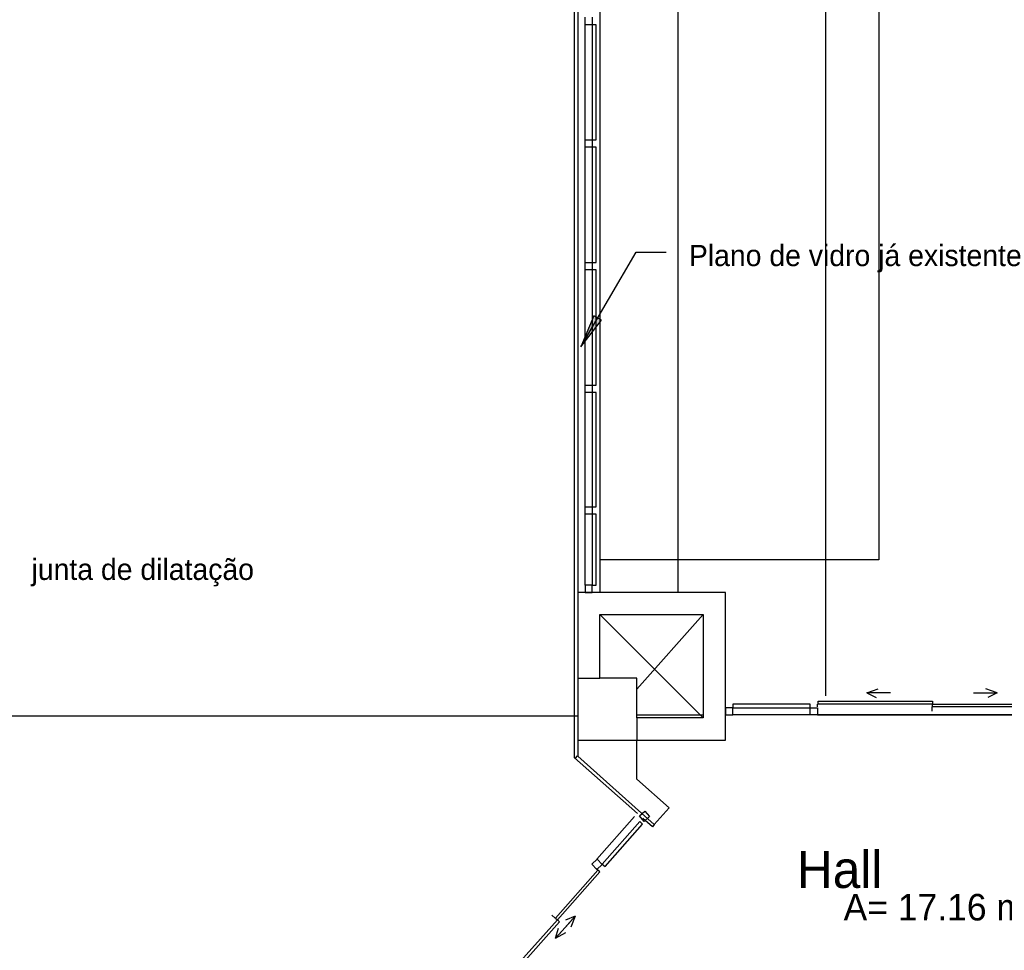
# Model space of a CAD drawing. Header units: millimetres. Extents: x 335 to 739275, y -1 to 84.
# Tile 61 of 71: x 383.31 to 392.15, y 43.53 to 51.9. Entities that reach past the tile are written whole.
import ezdxf

# ---------------------------------------------------------------- set-up
doc = ezdxf.new("R2010")
doc.units = ezdxf.units.MM
doc.header["$MEASUREMENT"] = 0
doc.styles.add('CenturyGothic', font='GOTHIC.TTF')

msp = doc.modelspace()

# ---------------------------------------------------------------- hatches: boundary and pattern name
at = {"linetype": 'Continuous'}
msp.add_hatch(color=8, dxfattribs=at).paths.add_polyline_path([(388.3477, 48.9567), (388.5337, 49.1957), (388.4637, 49.2357), (388.3477, 48.9567), (388.3477, 48.9567)])

# ---------------------------------------------------------------- linework, layer by layer
at = {"color": 7}
for p, q in [((391.0247, 80.9377), (391.0247, 47.0417)), ((390.5477, 45.8207), (390.5477, 80.7927)), ((388.2917, 45.2637), (388.2917, 77.2237)), ((388.3207, 53.0117), (388.3207, 46.7487)), ((388.5187, 53.0117), (388.5187, 46.7487)), ((389.2237, 46.7487), (389.2237, 53.0117)), ((388.3857, 51.8497), (388.3857, 51.9167)), ((388.4507, 51.8497), (388.3857, 51.8497)), ((388.3857, 50.8147), (388.3857, 51.8497)), ((388.4507, 51.9167), (388.4507, 51.8497)), ((388.4857, 51.8497), (388.4507, 51.8497)), ((388.4507, 51.8497), (388.4507, 50.8147)), ((388.4857, 50.8147), (388.4857, 51.8497)), ((388.3857, 50.7487), (388.3857, 50.8147)), ((388.3857, 50.8147), (388.4507, 50.8147)), ((388.4507, 50.8147), (388.4857, 50.8147)), ((388.4507, 50.8147), (388.4507, 50.7487)), ((388.4507, 50.7487), (388.3857, 50.7487)), ((388.3857, 49.7137), (388.3857, 50.7487)), ((388.4857, 50.7487), (388.4507, 50.7487)), ((388.4507, 50.7487), (388.4507, 49.7137)), ((388.4857, 49.7137), (388.4857, 50.7487)), ((388.3477, 48.9567), (388.8457, 49.8057)), ((388.8457, 49.8057), (389.1147, 49.8057)), ((388.3857, 49.6467), (388.3857, 49.7137)), ((388.3857, 49.7137), (388.4507, 49.7137)), ((388.4507, 49.6467), (388.3857, 49.6467)), ((388.3857, 48.6117), (388.3857, 49.6467)), ((388.4507, 49.7137), (388.4857, 49.7137)), ((388.4507, 49.7137), (388.4507, 49.6467)), ((388.4857, 49.6467), (388.4507, 49.6467)), ((388.4507, 49.6467), (388.4507, 48.6117)), ((388.4857, 48.6117), (388.4857, 49.6467)), ((388.4637, 49.2357), (388.3477, 48.9567)), ((388.3477, 48.9567), (388.5337, 49.1957)), ((388.5337, 49.1957), (388.4637, 49.2357)), ((388.3857, 48.5467), (388.3857, 48.6117)), ((388.3857, 48.6117), (388.4507, 48.6117)), ((388.4507, 48.6117), (388.4857, 48.6117)), ((388.4507, 48.6117), (388.4507, 48.5467)), ((388.4507, 48.5467), (388.3857, 48.5467)), ((388.3857, 47.5187), (388.3857, 48.5467)), ((388.4857, 48.5467), (388.4507, 48.5467)), ((388.4507, 48.5467), (388.4507, 47.5187)), ((388.4857, 47.5187), (388.4857, 48.5467)), ((388.3857, 47.4527), (388.3857, 47.5187)), ((388.3857, 47.5187), (388.4507, 47.5187)), ((388.4507, 47.5187), (388.4857, 47.5187)), ((388.4507, 47.5187), (388.4507, 47.4527)), ((388.4507, 47.4527), (388.3857, 47.4527)), ((388.3857, 46.8157), (388.3857, 47.4527)), ((388.4857, 47.4527), (388.4507, 47.4527)), ((388.4507, 47.4527), (388.4507, 46.8157)), ((388.4857, 46.8157), (388.4857, 47.4527)), ((391.0247, 47.0417), (388.5187, 47.0417)), ((388.4507, 46.8157), (388.3857, 46.8157)), ((388.3857, 46.8157), (388.3857, 46.7487)), ((388.4507, 46.8157), (388.4857, 46.8157)), ((388.4507, 46.7487), (388.4507, 46.8157)), ((389.6477, 46.7487), (388.3207, 46.7487)), ((388.3207, 46.7487), (388.3207, 45.2767)), ((388.3857, 46.7487), (388.4507, 46.7487)), ((389.6477, 45.4227), (389.6477, 46.7487)), ((388.5187, 46.5497), (389.4467, 46.5497)), ((388.5187, 45.9797), (388.5187, 46.5497)), ((388.5187, 46.5497), (389.4467, 45.6217)), ((389.4467, 46.5497), (388.8517, 45.8797)), ((389.4467, 46.5497), (389.4467, 45.6217)), ((388.3207, 45.9797), (388.5187, 45.9797)), ((388.8517, 45.9797), (388.5187, 45.9797)), ((388.8517, 45.6217), (388.8517, 45.9797)), ((390.9187, 45.8457), (391.0187, 45.8817)), ((390.9187, 45.8457), (391.0027, 45.8047)), ((391.1307, 45.8457), (390.9187, 45.8457)), ((391.8767, 45.8457), (392.0887, 45.8457)), ((392.0887, 45.8457), (391.9877, 45.8817)), ((392.0887, 45.8457), (392.0037, 45.8047)), ((390.4087, 45.7457), (389.7127, 45.7457)), ((389.7127, 45.7457), (389.7127, 45.7127)), ((390.4087, 45.7127), (390.4087, 45.7457)), ((390.4757, 45.7217), (390.4757, 45.7457)), ((390.4757, 45.7217), (390.4757, 45.7457)), ((390.4807, 45.7457), (390.4807, 45.7727)), ((390.4807, 45.7727), (391.5067, 45.7727)), ((391.5067, 45.7457), (390.4807, 45.7457)), ((391.5067, 45.7727), (391.5067, 45.7457)), ((391.5067, 45.7217), (391.5067, 45.7457)), ((391.5067, 45.7457), (392.5317, 45.7457)), ((388.8517, 45.6487), (389.4467, 45.6487)), ((389.7127, 45.7137), (389.6477, 45.7137)), ((389.6477, 45.7137), (389.6477, 45.6487)), ((389.6477, 45.6487), (389.7127, 45.6487)), ((389.7127, 45.6487), (389.7127, 45.7137)), ((389.7127, 45.7127), (390.4087, 45.7127)), ((390.4087, 45.6487), (389.7127, 45.6487)), ((390.4087, 45.6487), (390.4087, 45.7137)), ((390.4087, 45.7137), (390.4757, 45.7137)), ((390.4757, 45.6487), (390.4087, 45.6487)), ((390.4757, 45.7137), (390.4757, 45.6487)), ((392.5317, 45.6487), (390.4757, 45.6487)), ((390.4757, 45.6487), (392.5317, 45.6487)), ((391.5027, 45.7217), (391.5027, 45.6817)), ((392.5317, 45.7217), (391.5067, 45.7217)), ((369.4667, 45.6407), (388.3187, 45.6407)), ((389.4467, 45.6217), (388.8517, 45.6217)), ((388.8517, 45.6217), (388.8517, 45.4227)), ((388.3207, 45.4227), (388.8517, 45.4227)), ((388.8517, 45.4227), (389.6477, 45.4227)), ((388.8517, 45.0717), (388.8517, 45.4227)), ((388.8567, 44.7627), (388.2917, 45.2637)), ((388.3157, 45.2797), (388.2967, 45.2607)), ((388.3157, 45.2797), (388.3207, 45.2767)), ((388.3207, 45.2767), (389.0077, 44.6637)), ((389.1407, 44.8127), (388.8517, 45.0717)), ((388.8737, 44.7407), (388.9237, 44.7847)), ((388.9237, 44.7847), (388.9657, 44.7347)), ((389.0077, 44.6637), (389.1407, 44.8127)), ((388.8297, 44.7347), (388.4907, 44.3527)), ((388.8777, 44.6907), (388.5397, 44.3077)), ((388.9167, 44.6907), (388.8737, 44.7407)), ((388.9017, 44.6677), (388.8777, 44.6907)), ((388.9907, 44.6427), (388.9057, 44.7187)), ((388.9657, 44.7347), (388.9167, 44.6907)), ((388.5657, 44.2877), (388.9017, 44.6677)), ((389.0077, 44.6637), (388.9907, 44.6427)), ((388.4457, 44.3077), (388.4957, 44.3527)), ((388.4957, 44.3527), (388.5397, 44.3037)), ((388.5017, 44.2537), (388.1197, 43.8237)), ((388.1377, 43.8077), (388.5197, 44.2377)), ((388.4907, 44.2597), (388.4457, 44.3077)), ((388.4707, 44.2817), (388.5017, 44.2537)), ((388.5017, 44.2537), (388.4867, 44.2687)), ((388.5397, 44.3037), (388.4907, 44.2597)), ((388.5197, 44.2377), (388.5017, 44.2537)), ((388.5397, 44.3077), (388.5657, 44.2877)), ((388.1377, 43.8077), (387.7557, 43.3777)), ((387.7757, 43.3617), (388.1577, 43.7907)), ((388.1167, 43.8237), (388.0877, 43.8507)), ((388.1197, 43.8237), (388.1377, 43.8077)), ((388.2627, 43.8017), (388.1207, 43.6427)), ((388.1577, 43.7907), (388.1377, 43.8077)), ((388.1567, 43.6827), (388.2967, 43.8417)), ((388.2967, 43.8417), (388.2117, 43.8037)), ((388.2967, 43.8417), (388.2587, 43.7427)), ((388.1207, 43.6427), (388.1477, 43.7317)), ((388.1207, 43.6427), (388.2147, 43.6927))]:
    msp.add_line(p, q, dxfattribs=at)

# ---------------------------------------------------------------- texts
at = {"color": 7, "attachment_point": 7, "line_spacing_factor": 0.798, "style": 'CenturyGothic'}
for s, insert, char_height, width in [('Plano de vidro já existente', (389.3187, 49.6237), 0.190662, 6.35238), ('junta de dilatação', (383.4127, 46.8027), 0.190662, 4.529439), ('Hall', (390.2897, 44.0888), 0.33343, 1.526142), ('A= 17.16 m²', (390.7087, 43.7984), 0.238327, 3.589833)]:
    msp.add_mtext(s, dxfattribs=dict(at, insert=insert, char_height=char_height, width=width))

doc.saveas('drawing.dxf')
